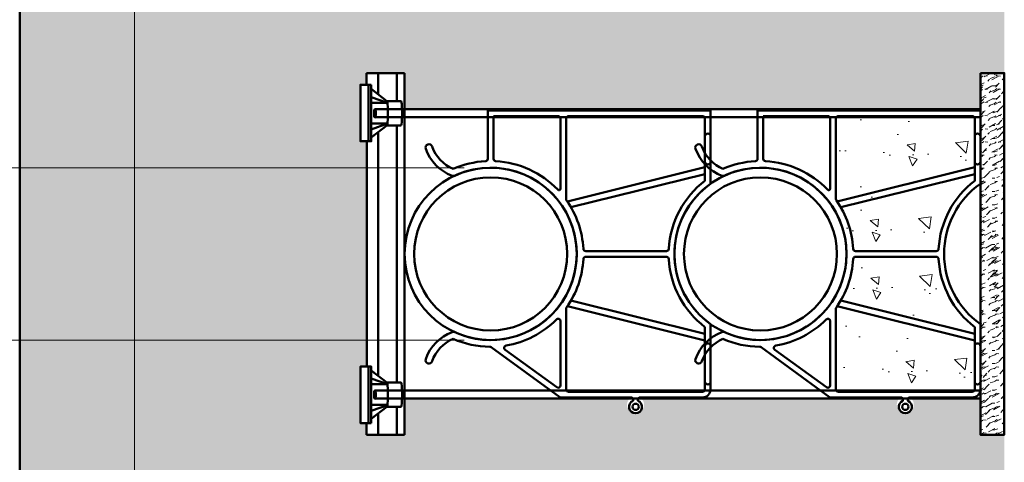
# Model space of a CAD drawing. Header units: inches. Extents: x 0 to 21.2, y 0 to 11.
# Tile 8 of 12: x 2.9 to 5.2, y 3.7 to 4.7. Entities that reach past the tile are written whole.
import ezdxf

# ---------------------------------------------------------------- set-up
doc = ezdxf.new("R2010")
doc.units = ezdxf.units.IN
doc.header["$LTSCALE"] = 0.375
doc.header["$MEASUREMENT"] = 0
doc.header["$PDSIZE"] = 2
doc.layers.get('DEFPOINTS').update_dxf_attribs({"linetype": 'CONTINUOUS', "lineweight": 35})
doc.layers.add('E-DBNK-MULT', color=83, linetype='CONTINUOUS', lineweight=50)
doc.layers.add('G-ANNO-PATT', color=8, linetype='CONTINUOUS', lineweight=18)
doc.layers.add('G-ANNO-DIMS', color=7, linetype='CONTINUOUS')
doc.styles.add('01-E-BLDG-1_1', font='arial.ttf', dxfattribs={"height": 0.09375})
doc.dimstyles.new('01-E-BLDG-1_1', dxfattribs={"dimtxt": 0.09375, "dimasz": 0.125, "dimexe": 0.0625, "dimexo": 0.0625, "dimgap": 0.0625, "dimtad": 1, "dimdec": 4, "dimzin": 3, "dimdsep": 46, "dimlunit": 4, "dimtxsty": '01-E-BLDG-1_1', "dimcen": 0.0625, "dimclrd": 1, "dimclre": 1, "dimclrt": 256, "dimazin": 0, "dimtfac": 1, "dimtdec": 4, "dimtmove": 1, "dimatfit": 3, "dimfxl": 1, "dimfrac": 2, "dimtolj": 1, "dimtzin": 3, "dimlwd": 0, "dimlwe": 0, "dimarcsym": 0})

# ---------------------------------------------------------------- blocks, each defined once
blk = doc.blocks.new('*D4')
at = {"layer": 'DEFPOINTS', "color": 0, "transparency": 16777216}
for p in [(2.451631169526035, 3.940357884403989), (3.981148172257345, 3.940357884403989), (3.249037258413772, 3.399757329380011)]:
    blk.add_point(p, dxfattribs=at)
at = {"layer": 'G-ANNO-DIMS', "color": 1, "lineweight": 0, "transparency": 16777216}
for p, q in [((3.918648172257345, 3.940357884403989), (2.389131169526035, 3.940357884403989)), ((2.451631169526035, 3.524757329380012), (2.451631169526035, 3.815357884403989)), ((3.186537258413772, 3.399757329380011), (2.389131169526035, 3.399757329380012))]:
    blk.add_line(p, q, dxfattribs=at)
at = {"layer": 'G-ANNO-DIMS', "color": 1, "transparency": 16777216}
for points in [[(2.430797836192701, 3.815357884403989), (2.472464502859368, 3.815357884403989), (2.451631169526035, 3.940357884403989)], [(2.430797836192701, 3.524757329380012), (2.472464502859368, 3.524757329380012), (2.451631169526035, 3.399757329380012)]]:
    blk.add_solid(points, dxfattribs=at)
at = {"layer": 'G-ANNO-DIMS', "transparency": 16777216, "insert": (2.35351170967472, 3.674523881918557), "char_height": 0.09375, "attachment_point": 5, "rotation": 90, "style": '01-E-BLDG-1_1'}
blk.add_mtext('\\A1;6"\\P(150mm) \\PMIN', dxfattribs=at)
blk = doc.blocks.new('*D5')
at = {"layer": 'DEFPOINTS', "color": 0, "transparency": 16777216}
for p in [(2.451926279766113, 4.886408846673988), (4.701901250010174, 4.886408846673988), (3.981148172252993, 4.345808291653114)]:
    blk.add_point(p, dxfattribs=at)
at = {"layer": 'G-ANNO-DIMS', "color": 1, "lineweight": 0, "transparency": 16777216}
for p, q in [((4.639401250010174, 4.886408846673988), (2.389426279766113, 4.886408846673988)), ((2.451926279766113, 4.470808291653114), (2.451926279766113, 4.761408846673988)), ((3.918648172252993, 4.345808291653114), (2.389426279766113, 4.345808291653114))]:
    blk.add_line(p, q, dxfattribs=at)
at = {"layer": 'G-ANNO-DIMS', "color": 1, "transparency": 16777216}
for points in [[(2.431092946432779, 4.761408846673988), (2.472759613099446, 4.761408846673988), (2.451926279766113, 4.886408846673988)], [(2.431092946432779, 4.470808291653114), (2.472759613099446, 4.470808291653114), (2.451926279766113, 4.345808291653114)]]:
    blk.add_solid(points, dxfattribs=at)
at = {"layer": 'G-ANNO-DIMS', "transparency": 16777216, "insert": (2.353806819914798, 4.61832437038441), "char_height": 0.09375, "attachment_point": 5, "rotation": 90, "style": '01-E-BLDG-1_1'}
blk.add_mtext('\\A1;6"\\P(150mm) \\PMIN', dxfattribs=at)
blk = doc.blocks.new('*D15')
at = {"layer": 'DEFPOINTS', "color": 0, "transparency": 16777216}
for p in [(2.871743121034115, 6.390605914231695), (2.871743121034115, 6.018291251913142), (3.142043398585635, 3.292763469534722)]:
    blk.add_point(p, dxfattribs=at)
at = {"layer": 'G-ANNO-DIMS', "color": 1, "linetype": 'ByBlock', "lineweight": 0, "transparency": 16777216}
blk.add_line((2.871743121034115, 6.080791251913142), (2.871743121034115, 6.453105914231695), dxfattribs=at)
at = {"layer": 'G-ANNO-DIMS', "color": 1, "lineweight": 0, "transparency": 16777216}
for p, q in [((3.142043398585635, 3.355263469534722), (3.142043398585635, 6.453105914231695)), ((2.746743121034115, 6.390605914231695), (2.621743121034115, 6.390605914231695)), ((3.142043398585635, 6.390605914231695), (2.871743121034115, 6.390605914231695)), ((3.267043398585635, 6.390605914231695), (3.392043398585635, 6.390605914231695))]:
    blk.add_line(p, q, dxfattribs=at)
at = {"layer": 'G-ANNO-DIMS', "color": 1, "transparency": 16777216}
for points in [[(2.746743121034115, 6.411439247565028), (2.746743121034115, 6.369772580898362), (2.871743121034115, 6.390605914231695)], [(3.267043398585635, 6.411439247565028), (3.267043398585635, 6.369772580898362), (3.142043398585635, 6.390605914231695)]]:
    blk.add_solid(points, dxfattribs=at)
at = {"layer": 'G-ANNO-DIMS', "transparency": 16777216, "insert": (3.569207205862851, 6.312720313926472), "char_height": 0.09375, "attachment_point": 5, "rotation": 180, "style": '01-E-BLDG-1_1'}
blk.add_mtext('\\A1;3"\\P(75mm)\\PMIN', dxfattribs=at)
blk = doc.blocks.new('A$C07BC662A')
at = {"layer": 'E-DBNK-MULT'}
for p, q in [((6.476330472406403, 3.86202825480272), (7.744103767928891, 3.86202825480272)), ((7.744103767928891, 3.86202825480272), (7.744103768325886, -1.962264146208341)), ((1.555685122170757, 3.771438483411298), (0.2560021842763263, 1.978676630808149)), ((7.59551886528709, 3.713443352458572), (6.47633047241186, 3.713443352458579)), ((7.59551886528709, 3.713443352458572), (7.595518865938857, 2.025943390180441)), ((1.48867037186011, 3.412791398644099), (0.5089989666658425, 2.061448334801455)), ((0.2441037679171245, 1.941992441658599), (0.2441037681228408, 0.1155022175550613)), ((2.564034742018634, 1.813679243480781), (0.4563679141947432, 1.813679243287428)), ((2.236956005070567, 1.962264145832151), (0.5596005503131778, 1.962264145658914)), ((5.424172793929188, 1.813679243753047), (7.531839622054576, 1.813679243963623)), ((5.702051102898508, 1.962264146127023), (7.531839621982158, 1.962264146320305)), ((0.3926886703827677, 1.749999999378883), (0.3926886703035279, -1.750000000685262)), ((2.626300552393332, 1.783360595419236), (1.729081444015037, -1.813679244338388)), ((2.774885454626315, 1.689662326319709), (1.906713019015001, -1.813679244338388)), ((5.213322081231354, 1.689662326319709), (6.081494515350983, -1.813679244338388)), ((5.361906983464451, 1.783360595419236), (6.259126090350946, -1.813679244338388)), ((7.595518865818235, 1.750000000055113), (7.595518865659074, -1.75000000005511)), ((3.919811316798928, 1.301277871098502), (3.919811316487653, -0.8065002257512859)), ((4.068396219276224, 1.301277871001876), (4.068396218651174, -0.8065002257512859)), ((0.1579164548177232, 0.06243618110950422), (0.1910377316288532, 0.06243618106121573)), ((0.1579164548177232, -0.06243618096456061), (0.1910377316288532, -0.06243618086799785)), ((0.2441037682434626, -0.1155022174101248), (0.2441037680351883, -1.750000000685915)), ((2.08434459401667, -1.813679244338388), (0.4563679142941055, -1.813679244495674)), ((2.159532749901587, -1.962264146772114), (0.4563679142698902, -1.962264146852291)), ((7.744103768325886, -1.962264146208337), (5.828674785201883, -1.962264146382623)), ((7.531839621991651, -1.813679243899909), (5.903862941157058, -1.813679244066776))]:
    blk.add_line(p, q, dxfattribs=at)
for centre, radius in [((3.994103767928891, 3.787735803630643), 2.24999995), ((3.994103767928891, 3.787735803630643), 2), ((0, 0), 0.08150943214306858)]:
    blk.add_circle(centre, radius, dxfattribs=at)
for centre, radius, start, end in [((1.218559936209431, 5.402673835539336), 0.08830188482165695, 70.11617127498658, 250.1161712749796), ((0.8443060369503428, 4.367896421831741), 1.188679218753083, 21.20153866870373, 70.116171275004), ((7.143901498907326, 4.367896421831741), 1.188679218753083, 109.883828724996, 158.7984613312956), ((6.769647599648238, 5.402673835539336), 0.08830188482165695, 289.8838287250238, 109.8838287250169), ((0.8443060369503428, 4.367896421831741), 1.012075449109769, 23.26022867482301, 70.1161712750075), ((7.143901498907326, 4.367896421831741), 1.012075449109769, 109.8838287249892, 156.739771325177), ((3.99410376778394, 3.787735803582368), 2.426603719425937, 156.184704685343, 179.5307167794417), ((3.99410376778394, 3.787735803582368), 2.249999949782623, 155.2726944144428, 24.72730558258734), ((1.870203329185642, 4.765847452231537), 0.08830188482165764, 335.2726944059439, 21.20153866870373), ((6.11800420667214, 4.765847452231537), 0.08830188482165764, 158.7984613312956, 204.7273055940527), ((3.99410376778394, 3.787735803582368), 2.426603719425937, 3.078604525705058, 23.81529530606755), ((6.476330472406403, 3.921238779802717), 0.05921052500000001, 183.0786045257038, 270), ((1.505083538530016, 3.808122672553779), 0.0625, 324.0593420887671, 359.5307167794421), ((3.99410376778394, 3.787735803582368), 2.426603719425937, 313.7680726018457, 356.9213954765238), ((6.476330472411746, 3.654232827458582), 0.05921052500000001, 89.99999999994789, 176.9213954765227), ((1.539271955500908, 3.376107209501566), 0.0625, 9.518857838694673, 144.0593420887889), ((3.99410376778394, 3.787735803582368), 2.426603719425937, 189.5188578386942, 225.0947934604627), ((0.5596005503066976, 2.02476414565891), 0.0625, 144.0593420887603, 270.0000000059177), ((2.236956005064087, 2.024764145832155), 0.0625, 270.0000000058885, 45.09479346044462), ((0.3066037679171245, 1.941992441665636), 0.0625, 144.0593420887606, 180.0000000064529), ((0.4563679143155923, 1.749999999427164), 0.06367924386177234, 90, 180.0000000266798), ((2.564034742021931, 1.754468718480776), 0.05921052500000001, 54.87991693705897, 90.00000000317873), ((3.99410376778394, 3.787735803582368), 2.426603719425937, 234.8799169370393, 266.8239570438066), ((3.99410376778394, 3.787735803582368), 2.426603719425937, 273.1760429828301, 305.1200830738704), ((5.424172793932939, 1.754468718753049), 0.05921052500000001, 90.00000000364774, 125.1200830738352), ((5.702051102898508, 2.00471697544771), 0.04245282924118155, 133.7680726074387, 270), ((7.531839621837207, 2.025943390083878), 0.06367924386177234, 270, 2.668042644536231e-08), ((7.531839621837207, 1.750000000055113), 0.06367924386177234, 2.668042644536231e-08, 90), ((3.856132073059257, 1.301277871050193), 0.06367924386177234, 2.668042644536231e-08, 86.82395704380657), ((4.132075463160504, 1.301277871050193), 0.06367924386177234, 93.1760429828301, 180.0000000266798), ((0, 0), 0.1698113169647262, 21.57259187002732, 338.4274081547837), ((0.1910377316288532, 0.1155022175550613), 0.05306603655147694, 270, 2.668042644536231e-08), ((0.1910377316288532, -0.1155022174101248), 0.05306603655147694, 2.668042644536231e-08, 90), ((3.994103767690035, -3.264895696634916), 2.398584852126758, 93.21222187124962, 142.768979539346), ((3.994103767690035, -3.264895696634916), 2.249999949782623, 35.37654015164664, 144.6234598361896), ((3.856132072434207, -0.8065002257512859), 0.06367924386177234, 273.2122218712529, 2.668042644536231e-08), ((4.132075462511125, -0.806500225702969), 0.06367924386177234, 180.0000000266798, 266.7877781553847), ((3.994103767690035, -3.264895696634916), 2.398584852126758, 37.23102046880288, 86.78777815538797), ((0.4563679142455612, -1.750000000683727), 0.2122641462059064, 180.0000000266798, 270), ((0.4563679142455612, -1.750000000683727), 0.06367924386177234, 180.0000000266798, 270), ((7.531839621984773, -1.750000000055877), 0.06367924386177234, 270.0000000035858, 2.668042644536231e-08), ((0.6578989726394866, -1.887971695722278), 0.07429245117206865, 90, 270), ((1.581866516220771, -1.88797169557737), 0.07429245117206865, 270, 90), ((6.406341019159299, -1.88797169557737), 0.07429245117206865, 90, 270), ((7.065098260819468, -1.887971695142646), 0.07429245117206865, 270, 90)]:
    blk.add_arc(centre, radius, start, end, dxfattribs=at)

msp = doc.modelspace()

# ---------------------------------------------------------------- hatches: boundary and pattern name
at = {"layer": 'G-ANNO-PATT'}
h = msp.add_hatch(dxfattribs=at)
h.set_pattern_fill('AR-CONC', color=256, scale=0.03125, angle=89.99999999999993)
h.set_pattern_definition([(139.9999999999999, (19.49999999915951, 2.500000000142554), (0.01961004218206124, 0.2241438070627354), [0.0234375, -0.2578125]), (84.99999999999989, (19.49999999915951, 2.500000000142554), (-0.2350600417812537, -0.04335979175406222), [0.01875, -0.20625]), (190.4514444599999, (19.50163416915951, 2.518678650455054), (-0.2154499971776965, 0.1807840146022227), [0.01991881, -0.21910691]), (136.1841999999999, (19.43749999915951, 2.500000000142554), (0.05172477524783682, 0.3335129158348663), [0.03515624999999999, -0.3867187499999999]), (186.6356354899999, (19.44181040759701, 2.527792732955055), (-0.3044120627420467, 0.2920818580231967), [0.029878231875, -0.3286605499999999]), (81.18416398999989, (19.43749999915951, 2.500000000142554), (-0.3044120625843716, 0.2920818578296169), [0.02812499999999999, -0.3093750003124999]), (110.9999999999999, (19.45312499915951, 2.531250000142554), (0.1258184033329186, 0.1865334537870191), [0.02343749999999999, -0.2578124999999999]), (55.99999999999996, (19.45312499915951, 2.531250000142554), (-0.2266093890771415, 0.07603604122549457), [0.01875, -0.20625]), (161.4514447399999, (19.46360986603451, 2.546794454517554), (-0.1007909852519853, 0.2625694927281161), [0.019918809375, -0.21910691]), (127.5, (19.49999999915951, 2.500000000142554), (-0.1040293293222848, 0.003799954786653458), [0, -0.20375, 0, -0.209375, 0, -0.20703125]), (97.49999999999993, (19.49999999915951, 2.500000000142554), (-0.1232536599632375, 0.0822092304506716), [0, -0.119375, 0, -0.1990624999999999, 0, -0.07890624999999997]), (57.49999999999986, (19.49999999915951, 2.430312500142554), (0.007048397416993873, 0.1668195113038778), [0, -0.078125, 0, -0.24375, 0, -0.3234375]), (47.49999999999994, (19.49999999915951, 2.399062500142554), (-0.03128280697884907, 0.1822456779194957), [0, -0.1015625, 0, -0.161875, 0, -0.2296875])])
edge = h.paths.add_edge_path()
edge.add_line((2.871743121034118, 6.018291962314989), (2.87174312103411, 1.299295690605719))
edge.add_line((2.871743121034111, 1.29929569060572), (5.191022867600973, 1.299297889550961))
edge.add_line((5.191022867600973, 1.299297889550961), (5.191022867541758, 1.569595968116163))
edge.add_line((5.191022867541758, 1.569595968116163), (5.124245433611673, 1.569602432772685))
edge.add_line((5.124245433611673, 1.569602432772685), (5.124245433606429, 1.598376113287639))
edge.add_line((5.124245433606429, 1.598376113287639), (5.114151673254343, 1.597755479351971))
edge.add_line((5.114151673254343, 1.597755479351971), (4.972859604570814, 1.597755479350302))
edge.add_arc((4.967367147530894, 1.588680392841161), 0.01060774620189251, -238.81668177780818, 58.81668180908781, ccw=False)
edge.add_line((4.961874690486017, 1.597755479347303), (4.794644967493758, 1.597755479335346))
edge.add_arc((4.79464496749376, 1.609017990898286), 0.01126251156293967, 214.4053373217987, 269.9999999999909, ccw=False)
edge.add_line((4.785352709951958, 1.602654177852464), (4.700445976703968, 1.724516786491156))
edge.add_arc((4.701901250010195, 1.839899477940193), 0.1153918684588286, 246.1847046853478, 269.2773907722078, ccw=False)
edge.add_line((4.655307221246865, 1.734333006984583), (4.639957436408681, 1.72382095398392))
edge.add_line((4.639957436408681, 1.72382095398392), (4.639957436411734, 1.607849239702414))
edge.add_arc((4.629863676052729, 1.607849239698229), 0.01009376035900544, -89.99999998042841, 2.375361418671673e-08, ccw=False)
edge.add_line((4.629863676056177, 1.597755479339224), (4.488571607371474, 1.597755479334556))
edge.add_arc((4.483079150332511, 1.588680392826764), 0.01060774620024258, -238.8166817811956, 58.81668180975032, ccw=False)
edge.add_line((4.477586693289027, 1.597755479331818), (4.310356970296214, 1.5977554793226))
edge.add_arc((4.310356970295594, 1.60901799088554), 0.01126251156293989, 214.4053373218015, 270.0000000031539, ccw=False)
edge.add_line((4.301064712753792, 1.602654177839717), (4.218445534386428, 1.723292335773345))
edge.add_arc((4.228578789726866, 1.874203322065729), 0.1512508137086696, 247.6318072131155, 266.15851338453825, ccw=False)
edge.add_arc((4.190024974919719, 1.690117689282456), 0.0481270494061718, 113.2602286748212, 135.5491021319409)
edge.add_line((4.155669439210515, 1.723820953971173), (4.155669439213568, 1.607849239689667))
edge.add_arc((4.145575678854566, 1.607849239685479), 0.01009376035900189, -89.99999998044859, 2.377117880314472e-08, ccw=False)
edge.add_line((4.145575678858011, 1.597755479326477), (4.004283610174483, 1.597755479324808))
edge.add_line((4.004283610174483, 1.597755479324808), (4.010148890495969, 1.585452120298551))
edge.add_line((4.010148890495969, 1.585452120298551), (4.003965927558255, 1.57689190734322))
edge.add_line((4.003965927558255, 1.57689190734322), (3.992763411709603, 1.576816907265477))
edge.add_line((3.992763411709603, 1.576816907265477), (3.987804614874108, 1.584094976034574))
edge.add_line((3.987804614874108, 1.584094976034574), (3.993298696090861, 1.597755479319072))
edge.add_line((3.993298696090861, 1.597755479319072), (3.826068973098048, 1.597755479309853))
edge.add_line((3.826068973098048, 1.597755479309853), (3.817858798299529, 1.601308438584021))
edge.add_line((3.817858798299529, 1.601308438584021), (3.73415753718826, 1.723292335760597))
edge.add_line((3.73415753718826, 1.723292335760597), (3.686731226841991, 1.734333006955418))
edge.add_line((3.686731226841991, 1.734333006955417), (3.671381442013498, 1.680254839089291))
edge.add_line((3.671381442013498, 1.680254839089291), (3.671381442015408, 1.607849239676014))
edge.add_line((3.671381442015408, 1.607849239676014), (3.670707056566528, 1.597651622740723))
edge.add_line((3.670707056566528, 1.597651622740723), (3.661287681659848, 1.597755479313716))
edge.add_line((3.661287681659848, 1.597755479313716), (3.51999561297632, 1.597755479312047))
edge.add_line((3.51999561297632, 1.597755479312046), (3.525896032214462, 1.58871334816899))
edge.add_line((3.525896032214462, 1.58871334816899), (3.525018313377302, 1.576119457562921))
edge.add_line((3.525018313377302, 1.576119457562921), (3.505211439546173, 1.574920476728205))
edge.add_line((3.505211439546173, 1.574920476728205), (3.496285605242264, 1.584964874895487))
edge.add_line((3.496285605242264, 1.584964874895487), (3.509010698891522, 1.597755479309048))
edge.add_line((3.509010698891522, 1.597755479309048), (3.336494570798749, 1.594301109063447))
edge.add_line((3.336494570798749, 1.594301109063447), (3.248112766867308, 1.721444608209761))
edge.add_line((3.248112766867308, 1.721444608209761), (3.203136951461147, 1.730008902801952))
edge.add_line((3.203136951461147, 1.730008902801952), (3.178227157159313, 1.700449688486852))
edge.add_line((3.178227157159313, 1.700449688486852), (3.167756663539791, 1.701188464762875))
edge.add_line((3.167756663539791, 1.701188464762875), (3.16718292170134, 1.719713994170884))
edge.add_line((3.16718292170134, 1.719713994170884), (3.187777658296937, 1.743604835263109))
edge.add_line((3.187777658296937, 1.743604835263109), (3.147558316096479, 1.783448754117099))
edge.add_line((3.147558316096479, 1.783448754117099), (3.142043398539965, 1.597755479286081))
edge.add_line((3.142043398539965, 1.597755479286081), (3.036768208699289, 1.59775547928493))
edge.add_line((3.036768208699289, 1.59775547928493), (3.036768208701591, 2.003150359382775))
edge.add_line((3.036768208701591, 2.003150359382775), (3.019542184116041, 2.003150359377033))
edge.add_line((3.019542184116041, 2.003150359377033), (3.019542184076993, 2.160936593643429))
edge.add_line((3.019542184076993, 2.160936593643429), (3.036768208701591, 2.160936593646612))
edge.add_line((3.036768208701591, 2.160936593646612), (3.036768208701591, 2.971726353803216))
edge.add_line((3.036768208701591, 2.971726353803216), (3.019542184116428, 2.971726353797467))
edge.add_line((3.019542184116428, 2.971726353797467), (3.019542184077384, 3.129512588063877))
edge.add_line((3.019542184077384, 3.129512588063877), (3.036768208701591, 3.129512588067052))
edge.add_line((3.036768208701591, 3.129512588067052), (3.036768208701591, 3.534907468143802))
edge.add_line((3.036768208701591, 3.534907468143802), (3.1420433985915, 3.534907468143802))
edge.add_line((3.1420433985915, 3.534907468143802), (3.142043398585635, 3.292763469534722))
edge.add_arc((3.249370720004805, 3.292997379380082), 0.1073275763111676, 115.87896948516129, 180.124870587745, ccw=False)
edge.add_arc((3.219737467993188, 3.440918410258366), 0.05416407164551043, 197.3697573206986, 251.4713613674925, ccw=False)
edge.add_arc((3.172242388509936, 3.424748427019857), 0.00419900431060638, 19.883828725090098, 179.9999999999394, ccw=False)
edge.add_arc((3.221448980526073, 3.442545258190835), 0.0481270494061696, 199.883828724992, 246.7397713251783)
edge.add_arc((3.249037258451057, 3.292763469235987), 0.1153918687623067, 90.72260924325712, 113.81529527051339, ccw=False)
edge.add_line((3.247581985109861, 3.408146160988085), (3.334792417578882, 3.535395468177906))
edge.add_line((3.334792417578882, 3.535395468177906), (3.661287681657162, 3.534907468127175))
edge.add_arc((3.661287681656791, 3.524813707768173), 0.01009376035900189, -2.377117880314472e-08, 89.99999999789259, ccw=False)
edge.add_line((3.671381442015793, 3.524813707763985), (3.671381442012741, 3.40884199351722))
edge.add_arc((3.705736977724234, 3.442545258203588), 0.04812704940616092, 224.4508978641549, 246.7397713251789)
edge.add_line((3.686731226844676, 3.39832994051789), (3.734157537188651, 3.409370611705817))
edge.add_line((3.734157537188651, 3.409370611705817), (3.816776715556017, 3.530008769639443))
edge.add_line((3.816776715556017, 3.530008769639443), (3.824229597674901, 3.536998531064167))
edge.add_line((3.824229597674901, 3.536998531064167), (3.993298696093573, 3.534907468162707))
edge.add_line((3.993298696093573, 3.534907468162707), (4.145575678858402, 3.534907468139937))
edge.add_arc((4.145575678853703, 3.524813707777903), 0.01009376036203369, 44.99999998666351, 89.99999997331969, ccw=False)
edge.add_arc((4.145575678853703, 3.524813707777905), 0.0100937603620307, -7.617018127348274e-12, 44.99999998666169, ccw=False)
edge.add_line((4.155669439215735, 3.524813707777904), (4.155669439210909, 3.408841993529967))
edge.add_arc((4.190024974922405, 3.442545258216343), 0.04812704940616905, 224.4508978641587, 246.7397713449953)
edge.add_line((4.171019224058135, 3.398329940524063), (4.301064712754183, 3.530008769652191))
edge.add_arc((4.310356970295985, 3.523644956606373), 0.01126251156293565, 89.99999999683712, 145.5946626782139, ccw=False)
edge.add_line((4.310356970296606, 3.534907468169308), (4.629863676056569, 3.534907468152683))
edge.add_arc((4.629863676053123, 3.524813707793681), 0.01009376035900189, -2.377117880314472e-08, 89.99999998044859, ccw=False)
edge.add_line((4.639957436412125, 3.524813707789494), (4.639957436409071, 3.408841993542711))
edge.add_line((4.639957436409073, 3.408841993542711), (4.701901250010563, 3.408155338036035))
edge.add_line((4.701901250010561, 3.408155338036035), (4.785352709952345, 3.530008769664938))
edge.add_line((4.785352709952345, 3.530008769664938), (4.790463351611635, 3.53485363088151))
edge.add_line((4.790463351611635, 3.53485363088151), (4.961874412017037, 3.534907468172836))
edge.add_line((4.961874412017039, 3.534907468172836), (5.114151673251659, 3.53490746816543))
edge.add_line((5.114151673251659, 3.53490746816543), (5.124245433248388, 3.563063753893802))
edge.add_line((5.124245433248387, 3.563063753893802), (5.191009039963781, 3.563063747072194))
edge.add_line((5.191009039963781, 3.563063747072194), (5.191022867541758, 3.717446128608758))
edge.add_line((5.191022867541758, 3.717446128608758), (5.134675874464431, 3.717446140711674))
edge.add_line((5.134675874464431, 3.717446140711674), (5.134675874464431, 3.802424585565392))
edge.add_line((5.134675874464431, 3.802424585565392), (4.968273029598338, 3.805207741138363))
edge.add_arc((4.957866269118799, 3.788012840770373), 0.02009888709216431, -238.81668179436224, 58.8166817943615, ccw=False)
edge.add_line((4.947459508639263, 3.805207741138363), (4.332830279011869, 3.805207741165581))
edge.add_arc((4.322423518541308, 3.78801284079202), 0.02009888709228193, -238.81668176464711, 58.816681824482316, ccw=False)
edge.add_line((4.312016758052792, 3.805207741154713), (3.778422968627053, 3.802424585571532))
edge.add_line((3.778422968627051, 3.802424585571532), (3.77842296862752, 3.717446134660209))
edge.add_line((3.77842296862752, 3.717446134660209), (3.689009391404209, 3.717446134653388))
edge.add_line((3.689009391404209, 3.717446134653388), (3.689009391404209, 3.744885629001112))
edge.add_line((3.689009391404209, 3.744885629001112), (3.674503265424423, 3.744885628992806))
edge.add_line((3.674503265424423, 3.744885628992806), (3.674503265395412, 3.877758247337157))
edge.add_line((3.674503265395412, 3.877758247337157), (3.689770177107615, 3.87775824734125))
edge.add_line((3.689770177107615, 3.87775824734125), (3.689770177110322, 4.408407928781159))
edge.add_line((3.689770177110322, 4.408407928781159), (3.674503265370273, 4.408407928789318))
edge.add_line((3.674503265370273, 4.408407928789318), (3.674503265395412, 4.541280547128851))
edge.add_line((3.674503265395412, 4.541280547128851), (3.689009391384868, 4.541280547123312))
edge.add_line((3.689009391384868, 4.541280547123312), (3.689009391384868, 4.568720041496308))
edge.add_line((3.689009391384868, 4.568720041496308), (3.778422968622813, 4.568720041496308))
edge.add_line((3.778422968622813, 4.568720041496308), (3.778422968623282, 4.48374159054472))
edge.add_line((3.778422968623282, 4.48374159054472), (4.45350582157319, 4.483741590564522))
edge.add_line((4.453505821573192, 4.483741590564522), (5.134675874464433, 4.483741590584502))
edge.add_line((5.134675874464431, 4.483741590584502), (5.134675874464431, 4.568720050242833))
edge.add_line((5.134675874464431, 4.568720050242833), (5.191078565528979, 4.568720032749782))
edge.add_line((5.191078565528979, 4.568720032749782), (5.191022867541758, 4.723099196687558))
edge.add_line((5.191022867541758, 4.723099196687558), (5.124245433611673, 4.72310566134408))
edge.add_line((5.124245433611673, 4.72310566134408), (5.124245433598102, 4.761352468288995))
edge.add_arc((5.114151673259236, 4.761352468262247), 0.01009376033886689, -90.00000005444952, 1.5182831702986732e-07, ccw=False)
edge.add_line((5.114151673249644, 4.75125870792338), (4.972859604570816, 4.751258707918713))
edge.add_arc((4.967367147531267, 4.742183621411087), 0.01060774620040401, -238.81668177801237, 58.81668180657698, ccw=False)
edge.add_line((4.961874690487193, 4.751258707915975), (4.79464496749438, 4.751258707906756))
edge.add_arc((4.79464496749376, 4.76252121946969), 0.01126251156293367, 214.4053373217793, 270.0000000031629, ccw=False)
edge.add_line((4.78535270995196, 4.756157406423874), (4.702733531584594, 4.876795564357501))
edge.add_line((4.702733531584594, 4.876795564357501), (4.65462314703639, 4.881541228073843))
edge.add_line((4.654623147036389, 4.881541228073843), (4.629055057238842, 4.859989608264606))
edge.add_line((4.629055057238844, 4.859989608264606), (4.594907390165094, 4.826473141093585))
edge.add_line((4.594907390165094, 4.826473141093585), (4.594907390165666, 4.723105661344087))
edge.add_line((4.594907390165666, 4.723105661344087), (4.506254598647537, 4.723105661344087))
edge.add_line((4.506254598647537, 4.723105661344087), (4.506254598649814, 5.16968995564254))
edge.add_line((4.506254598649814, 5.16968995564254), (4.490987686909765, 5.169689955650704))
edge.add_line((4.490987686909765, 5.169689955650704), (4.490987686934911, 5.30256257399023))
edge.add_line((4.490987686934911, 5.30256257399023), (4.505493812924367, 5.302562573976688))
edge.add_line((4.505493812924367, 5.302562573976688), (4.505493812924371, 5.74799098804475))
edge.add_line((4.505493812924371, 5.74799098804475), (4.594907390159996, 5.74799098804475))
edge.add_line((4.594907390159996, 5.74799098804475), (4.594907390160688, 5.622939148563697))
edge.add_line((4.594907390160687, 5.622939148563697), (4.702733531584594, 5.594297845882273))
edge.add_line((4.702733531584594, 5.594297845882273), (4.78535270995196, 5.714936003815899))
edge.add_arc((4.79464496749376, 5.708572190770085), 0.01126251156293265, 89.99999999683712, 145.5946626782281, ccw=False)
edge.add_line((4.794644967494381, 5.719834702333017), (5.124245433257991, 5.719834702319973))
edge.add_line((5.12424543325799, 5.719834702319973), (5.124245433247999, 5.74799098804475))
edge.add_line((5.124245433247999, 5.74799098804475), (5.191142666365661, 5.747990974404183))
edge.add_line((5.191142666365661, 5.747990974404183), (5.19114994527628, 6.018291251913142))
edge.add_line((5.19114994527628, 6.018291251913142), (2.871743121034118, 6.01829196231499))
h.paths.add_polyline_path([(3.005925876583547, 5.766697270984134), (3.04332074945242, 5.708705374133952), (2.991293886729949, 5.877555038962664)], flags=16)
h.paths.add_polyline_path([(3.04332074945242, 5.708705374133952), (2.991293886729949, 5.877555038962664), (3.028254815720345, 5.803949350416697)], flags=16)
h = msp.add_hatch(dxfattribs=at)
h.set_pattern_fill('WOOD2,_O', color=256, scale=0.05208333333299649, angle=64.35218476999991, pattern_type=2)
h.set_pattern_definition([(198.4348999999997, (5.168678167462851, 3.780663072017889), (-0.06230388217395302, -0.03115188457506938), [0.01182131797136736, -0.08668972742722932]), (229.3986999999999, (5.157463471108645, 3.776924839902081), (-0.1557596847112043, -0.1869115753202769), [0.005744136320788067, -0.2814625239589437]), (226.8475999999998, (5.153725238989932, 3.803715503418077), (-0.4361271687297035, -0.4672789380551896), [0.01366429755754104, -0.6695509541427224]), (199.9830999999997, (5.144379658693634, 3.793746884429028), (-0.2492154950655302, -0.09345578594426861), [0.007292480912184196, -0.3573315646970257]), (180, (5.168678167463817, 3.791254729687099), (-0.03115193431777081, -0.03115193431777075), [0.006230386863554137, -0.02492154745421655]), (208.4428999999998, (5.162447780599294, 3.791254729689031), (0.4049752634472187, 0.2180633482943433), [0.01700565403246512, -0.8332766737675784]), (174.2893999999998, (5.147494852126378, 3.783155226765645), (0.2803673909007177, -0.03115197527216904), [0.006261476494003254, -0.3068116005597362]), (219.8055999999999, (5.141264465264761, 3.783778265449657), (0.1557596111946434, 0.1246078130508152), [0.004866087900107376, -0.2384383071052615])])
h.paths.add_polyline_path([(5.134675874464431, 4.568720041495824), (5.134675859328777, 3.717446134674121), (5.190897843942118, 3.717446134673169), (5.190897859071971, 4.568720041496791)])
h = msp.add_hatch(dxfattribs=at)
h.set_pattern_fill('AR-CONC', color=256, scale=0.03125, angle=89.99999999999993)
h.set_pattern_definition([(139.9999999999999, (20.98305856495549, 4.910738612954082), (0.01961004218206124, 0.2241438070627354), [0.0234375, -0.2578125]), (84.99999999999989, (20.98305856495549, 4.910738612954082), (-0.2350600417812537, -0.04335979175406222), [0.01875, -0.20625]), (190.4514444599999, (20.98469273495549, 4.929417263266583), (-0.2154499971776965, 0.1807840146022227), [0.01991881, -0.21910691]), (136.1841999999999, (20.92055856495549, 4.910738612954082), (0.05172477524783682, 0.3335129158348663), [0.03515624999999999, -0.3867187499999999]), (186.6356354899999, (20.92486897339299, 4.938531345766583), (-0.3044120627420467, 0.2920818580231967), [0.02987823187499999, -0.3286605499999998]), (81.18416398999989, (20.92055856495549, 4.910738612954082), (-0.3044120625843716, 0.2920818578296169), [0.02812499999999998, -0.3093750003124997]), (110.9999999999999, (20.93618356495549, 4.941988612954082), (0.1258184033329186, 0.1865334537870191), [0.0234375, -0.2578124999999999]), (55.99999999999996, (20.93618356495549, 4.941988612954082), (-0.2266093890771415, 0.07603604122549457), [0.01874999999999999, -0.2062499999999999]), (161.4514447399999, (20.94666843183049, 4.957533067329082), (-0.1007909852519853, 0.2625694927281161), [0.019918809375, -0.2191069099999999]), (127.5, (20.98305856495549, 4.910738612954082), (-0.1040293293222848, 0.003799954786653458), [0, -0.2037499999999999, 0, -0.2093749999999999, 0, -0.2070312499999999]), (97.49999999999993, (20.98305856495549, 4.910738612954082), (-0.1232536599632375, 0.0822092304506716), [0, -0.1193749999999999, 0, -0.1990624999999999, 0, -0.07890624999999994]), (57.49999999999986, (20.98305856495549, 4.841051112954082), (0.007048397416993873, 0.1668195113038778), [0, -0.078125, 0, -0.24375, 0, -0.3234375]), (47.49999999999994, (20.98305856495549, 4.809801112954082), (-0.03128280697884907, 0.1822456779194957), [0, -0.1015625, 0, -0.161875, 0, -0.2296875])])
h.paths.add_polyline_path([(4.794453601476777, 4.461833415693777), (4.797185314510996, 4.266322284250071), (5.121278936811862, 4.347161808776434), (5.110800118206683, 4.378553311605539), (5.121278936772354, 4.461833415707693), (5.059909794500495, 4.462537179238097)])
h = msp.add_hatch(dxfattribs=at)
h.set_pattern_fill('AR-CONC', color=256, scale=0.03125, angle=89.99999999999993)
h.set_pattern_definition([(139.9999999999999, (20.89624872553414, 4.732546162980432), (0.01961004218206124, 0.2241438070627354), [0.0234375, -0.2578125]), (84.99999999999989, (20.89624872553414, 4.732546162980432), (-0.2350600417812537, -0.04335979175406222), [0.01875, -0.20625]), (190.4514444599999, (20.89788289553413, 4.751224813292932), (-0.2154499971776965, 0.1807840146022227), [0.01991881, -0.21910691]), (136.1841999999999, (20.83374872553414, 4.732546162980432), (0.05172477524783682, 0.3335129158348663), [0.03515624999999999, -0.3867187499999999]), (186.6356354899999, (20.83805913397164, 4.760338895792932), (-0.3044120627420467, 0.2920818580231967), [0.02987823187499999, -0.3286605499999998]), (81.18416398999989, (20.83374872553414, 4.732546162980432), (-0.3044120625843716, 0.2920818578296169), [0.02812499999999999, -0.3093750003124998]), (110.9999999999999, (20.84937372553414, 4.763796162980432), (0.1258184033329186, 0.1865334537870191), [0.02343749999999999, -0.2578124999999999]), (55.99999999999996, (20.84937372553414, 4.763796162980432), (-0.2266093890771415, 0.07603604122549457), [0.01875, -0.20625]), (161.4514447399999, (20.85985859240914, 4.779340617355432), (-0.1007909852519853, 0.2625694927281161), [0.019918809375, -0.21910691]), (127.5, (20.89624872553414, 4.732546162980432), (-0.1040293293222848, 0.003799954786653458), [0, -0.2037499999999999, 0, -0.2093749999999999, 0, -0.2070312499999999]), (97.49999999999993, (20.89624872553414, 4.732546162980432), (-0.1232536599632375, 0.0822092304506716), [0, -0.1193749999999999, 0, -0.1990624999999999, 0, -0.07890624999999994]), (57.49999999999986, (20.89624872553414, 4.662858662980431), (0.007048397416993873, 0.1668195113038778), [0, -0.078125, 0, -0.24375, 0, -0.3234375]), (47.49999999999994, (20.89624872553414, 4.631608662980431), (-0.03128280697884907, 0.1822456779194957), [0, -0.1015625, 0, -0.161875, 0, -0.2296875])])
h.paths.add_polyline_path([(4.767279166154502, 4.295175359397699), (4.7659121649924, 4.267816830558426), (4.7659121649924, 4.232026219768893), (4.740599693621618, 4.137488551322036), (4.869961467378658, 4.164935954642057), (4.953831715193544, 4.1798427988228), (5.023990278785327, 4.200360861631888), (5.04490724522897, 4.258518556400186), (4.973099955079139, 4.284344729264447), (4.889966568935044, 4.303486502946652)])
h = msp.add_hatch(dxfattribs=at)
h.set_pattern_fill('AR-CONC', color=256, scale=0.03125, angle=89.99999999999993)
h.set_pattern_definition([(139.9999999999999, (20.89803206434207, 4.596885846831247), (0.01961004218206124, 0.2241438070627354), [0.0234375, -0.2578125]), (84.99999999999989, (20.89803206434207, 4.596885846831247), (-0.2350600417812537, -0.04335979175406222), [0.01875, -0.20625]), (190.4514444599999, (20.89966623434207, 4.615564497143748), (-0.2154499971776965, 0.1807840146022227), [0.01991881, -0.21910691]), (136.1841999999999, (20.83553206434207, 4.596885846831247), (0.05172477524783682, 0.3335129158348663), [0.03515624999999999, -0.3867187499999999]), (186.6356354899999, (20.83984247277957, 4.624678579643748), (-0.3044120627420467, 0.2920818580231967), [0.02987823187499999, -0.3286605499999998]), (81.18416398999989, (20.83553206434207, 4.596885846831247), (-0.3044120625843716, 0.2920818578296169), [0.02812499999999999, -0.3093750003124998]), (110.9999999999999, (20.85115706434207, 4.628135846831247), (0.1258184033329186, 0.1865334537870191), [0.02343749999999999, -0.2578124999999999]), (55.99999999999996, (20.85115706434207, 4.628135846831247), (-0.2266093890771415, 0.07603604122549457), [0.01875, -0.20625]), (161.4514447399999, (20.86164193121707, 4.643680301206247), (-0.1007909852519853, 0.2625694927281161), [0.019918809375, -0.21910691]), (127.5, (20.89803206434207, 4.596885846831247), (-0.1040293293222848, 0.003799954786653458), [0, -0.2037499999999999, 0, -0.2093749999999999, 0, -0.2070312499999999]), (97.49999999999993, (20.89803206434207, 4.596885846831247), (-0.1232536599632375, 0.0822092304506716), [0, -0.1193749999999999, 0, -0.1990624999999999, 0, -0.07890624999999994]), (57.49999999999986, (20.89803206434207, 4.527198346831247), (0.007048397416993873, 0.1668195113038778), [0, -0.078125, 0, -0.24375, 0, -0.3234375]), (47.49999999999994, (20.89803206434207, 4.495948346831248), (-0.03128280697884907, 0.1822456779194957), [0, -0.1015625, 0, -0.161875, 0, -0.2296875])])
h.paths.add_polyline_path([(4.840621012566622, 4.136389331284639), (4.830398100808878, 4.078048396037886), (4.805627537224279, 4.03323140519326), (5.087336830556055, 3.973442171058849), (5.021027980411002, 4.12033065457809)])
h = msp.add_hatch(dxfattribs=at)
h.set_pattern_fill('AR-CONC', color=256, scale=0.03125, angle=89.99999999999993)
h.set_pattern_definition([(139.9999999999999, (20.98036945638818, 4.400445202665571), (0.01961004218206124, 0.2241438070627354), [0.0234375, -0.2578125]), (84.99999999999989, (20.98036945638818, 4.400445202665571), (-0.2350600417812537, -0.04335979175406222), [0.01875, -0.20625]), (190.4514444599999, (20.98200362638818, 4.419123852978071), (-0.2154499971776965, 0.1807840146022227), [0.01991881, -0.21910691]), (136.1841999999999, (20.91786945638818, 4.400445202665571), (0.05172477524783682, 0.3335129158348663), [0.03515624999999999, -0.3867187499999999]), (186.6356354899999, (20.92217986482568, 4.428237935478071), (-0.3044120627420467, 0.2920818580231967), [0.02987823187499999, -0.3286605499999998]), (81.18416398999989, (20.91786945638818, 4.400445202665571), (-0.3044120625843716, 0.2920818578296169), [0.02812499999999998, -0.3093750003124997]), (110.9999999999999, (20.93349445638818, 4.431695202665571), (0.1258184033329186, 0.1865334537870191), [0.0234375, -0.2578124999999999]), (55.99999999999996, (20.93349445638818, 4.431695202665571), (-0.2266093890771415, 0.07603604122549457), [0.01874999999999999, -0.2062499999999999]), (161.4514447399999, (20.94397932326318, 4.447239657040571), (-0.1007909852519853, 0.2625694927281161), [0.019918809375, -0.2191069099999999]), (127.5, (20.98036945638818, 4.400445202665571), (-0.1040293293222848, 0.003799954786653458), [0, -0.2037499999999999, 0, -0.2093749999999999, 0, -0.2070312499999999]), (97.49999999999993, (20.98036945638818, 4.400445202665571), (-0.1232536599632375, 0.0822092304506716), [0, -0.1193749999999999, 0, -0.1990624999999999, 0, -0.07890624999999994]), (57.49999999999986, (20.98036945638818, 4.330757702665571), (0.007048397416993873, 0.1668195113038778), [0, -0.078125, 0, -0.24375, 0, -0.3234375]), (47.49999999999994, (20.98036945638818, 4.299507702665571), (-0.03128280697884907, 0.1822456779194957), [0, -0.1015625, 0, -0.161875, 0, -0.2296875])])
h.paths.add_polyline_path([(4.80179548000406, 4.009672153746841), (4.804095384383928, 3.953952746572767), (4.803520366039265, 3.898233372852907), (4.806970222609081, 3.831599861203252), (4.954082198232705, 3.832834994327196), (5.037952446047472, 3.821378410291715), (5.121278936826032, 3.824332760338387), (5.121278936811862, 3.939004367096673), (5.057220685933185, 3.952243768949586), (4.97408729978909, 3.971385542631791)])

# ---------------------------------------------------------------- linework, layer by layer
at = {"layer": 'E-DBNK-MULT', "linetype": 'Continuous'}
for p, q in [((2.871743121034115, 6.018291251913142), (2.871743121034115, 1.29929569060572)), ((3.689009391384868, 4.568720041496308), (3.689009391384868, 4.541280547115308)), ((3.689009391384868, 4.568720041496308), (3.778422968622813, 4.568720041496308)), ((3.716411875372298, 4.51849333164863), (3.716411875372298, 4.568720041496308)), ((3.760070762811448, 4.502825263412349), (3.760070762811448, 4.568720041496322)), ((3.778422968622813, 4.568720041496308), (3.77842296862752, 3.717446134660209)), ((3.693319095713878, 4.54128054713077), (3.693319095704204, 4.408407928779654)), ((3.693319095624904, 4.474264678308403), (3.693319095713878, 4.54128054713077)), ((3.699844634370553, 4.541280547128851), (3.699844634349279, 4.408407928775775)), ((3.69984463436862, 4.512255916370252), (3.737923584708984, 4.498692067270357)), ((3.737941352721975, 4.498548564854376), (3.699844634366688, 4.4985485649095)), ((3.708121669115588, 4.483741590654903), (3.772335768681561, 4.483741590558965)), ((5.134675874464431, 4.483741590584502), (3.772335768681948, 4.483741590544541)), ((3.708121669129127, 4.464787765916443), (3.772335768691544, 4.464787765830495)), ((5.134675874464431, 4.464787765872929), (3.772335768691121, 4.464787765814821)), ((3.699844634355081, 4.436273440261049), (3.737941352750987, 4.449980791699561)), ((3.737941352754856, 4.449980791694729), (3.69984463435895, 4.449980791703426)), ((3.716411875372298, 4.43003602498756), (3.71641187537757, 3.85613015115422)), ((3.760070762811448, 4.445704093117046), (3.760070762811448, 3.840462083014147)), ((3.689770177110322, 4.408407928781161), (3.689770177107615, 3.87775824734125)), ((3.693319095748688, 3.744885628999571), (3.693319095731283, 3.877758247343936)), ((3.699844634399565, 3.744885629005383), (3.699844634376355, 3.877758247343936)), ((3.699844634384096, 3.849892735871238), (3.737941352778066, 3.836185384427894)), ((3.737941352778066, 3.836185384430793), (3.699844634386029, 3.836185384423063)), ((3.693319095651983, 3.811901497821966), (3.693319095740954, 3.744885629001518)), ((3.70812166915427, 3.821378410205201), (3.772335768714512, 3.821378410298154)), ((5.134675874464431, 3.821378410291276), (3.77233576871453, 3.821378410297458)), ((3.737941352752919, 3.787617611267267), (3.699844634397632, 3.78761761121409)), ((3.699844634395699, 3.773910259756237), (3.737923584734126, 3.787474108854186)), ((3.708121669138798, 3.802424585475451), (3.772335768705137, 3.802424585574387)), ((3.760070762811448, 3.783340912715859), (3.760070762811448, 3.717446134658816)), ((5.134675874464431, 3.802424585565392), (3.772335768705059, 3.802424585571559)), ((3.71641187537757, 3.767672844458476), (3.71641187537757, 3.717446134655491)), ((3.689009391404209, 3.744885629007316), (3.689009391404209, 3.717446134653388)), ((3.77842296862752, 3.717446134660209), (3.689009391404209, 3.717446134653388))]:
    msp.add_line(p, q, dxfattribs=at)
for points in [[(5.134675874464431, 4.568720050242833), (5.134675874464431, 3.717446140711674), (5.191022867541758, 3.717446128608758), (5.191078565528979, 4.568720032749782)], [(3.699844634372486, 4.541280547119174), (3.699844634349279, 4.408407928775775), (3.674503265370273, 4.408407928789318), (3.674503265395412, 4.541280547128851)], [(3.699844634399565, 3.744885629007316), (3.699844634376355, 3.877758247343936), (3.674503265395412, 3.877758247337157), (3.674503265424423, 3.744885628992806)]]:
    msp.add_lwpolyline(points, close=True, dxfattribs=at)
for points in [[(3.770432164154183, 4.502825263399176), (3.736776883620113, 4.502825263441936), (3.699844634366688, 4.531239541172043)], [(3.770432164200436, 4.445704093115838), (3.736776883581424, 4.445704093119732), (3.699844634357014, 4.417289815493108)], [(3.770432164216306, 3.840462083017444), (3.736776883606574, 3.840462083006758), (3.69984463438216, 3.868876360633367)], [(3.770432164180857, 3.783340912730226), (3.736776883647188, 3.783340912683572), (3.699844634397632, 3.754926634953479)]]:
    msp.add_lwpolyline(points, dxfattribs=at)
for centre, major_axis, ratio, start_param, end_param in [((3.73677688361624, 4.474264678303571), (2.00383431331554e-11, -0.02864484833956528), 0.07664628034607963, 6.206463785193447, 9.501499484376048), ((3.770263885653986, 4.474264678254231), (2.00383431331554e-11, -0.02864484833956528), 0.07664628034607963, 6.206463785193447, 9.501499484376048), ((3.736776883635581, 3.811901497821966), (-1.948557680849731e-11, -0.02864484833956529), 0.07664628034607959, -0.07672152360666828, 3.218314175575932), ((3.770263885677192, 3.811901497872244), (-1.948557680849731e-11, -0.02864484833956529), 0.07664628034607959, -0.07672152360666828, 3.218314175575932), ((3.708628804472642, 3.811901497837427), (-3.264309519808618e-12, 0.009733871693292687), 0.2282543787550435, 3.141592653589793, 9.42477796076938)]:
    msp.add_ellipse(centre, major_axis=major_axis, ratio=ratio, start_param=start_param, end_param=end_param, dxfattribs=at)
msp.add_ellipse((3.708628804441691, 4.474264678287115), major_axis=(3.076470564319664e-12, 0.00973387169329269), ratio=0.2282543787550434, dxfattribs=at)

# ---------------------------------------------------------------- block references
at = {"layer": 'G-ANNO-DIMS', "xscale": 0.0901000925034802, "yscale": 0.0901000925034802, "zscale": 0.0901000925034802, "rotation": 90}
for p in [(4.322423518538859, 3.783213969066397), (4.957866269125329, 3.783213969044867)]:
    msp.add_blockref('A$C07BC662A', p, dxfattribs=at)

# ---------------------------------------------------------------- dimensions: what is measured, and where the dimension line sits
at = {"layer": 'G-ANNO-DIMS'}
dim = msp.add_linear_dim(base=(2.871743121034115, 6.390605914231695), p1=(3.142043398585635, 3.292763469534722), p2=(2.871743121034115, 6.018291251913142), angle=180, text='3"\\P(75mm)\\XMIN', dimstyle='01-E-BLDG-1_1', override={"dimse1": 0, "dimse2": 0}, dxfattribs=at)
dim.commit()
dim.dimension.update_dxf_attribs({"geometry": '*D15', "text_midpoint": (3.569207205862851, 6.312720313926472), "dimtype": 160})
for base, p1, p2, picture, middle in [((2.451926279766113, 4.886408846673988), (3.981148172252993, 4.345808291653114), (4.701901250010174, 4.886408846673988), '*D5', (2.620423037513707, 4.61832437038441)), ((2.451631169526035, 3.940357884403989), (3.249037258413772, 3.399757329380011), (3.981148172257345, 3.940357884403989), '*D4', (2.620127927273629, 3.674523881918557))]:
    dim = msp.add_linear_dim(base=base, p1=p1, p2=p2, angle=90, text='6"\\P(150mm) \\PMIN', dimstyle='01-E-BLDG-1_1', dxfattribs=at)
    dim.commit()
    dim.dimension.update_dxf_attribs({"geometry": picture, "text_midpoint": middle, "dimtype": 160})

doc.saveas('drawing.dxf')
